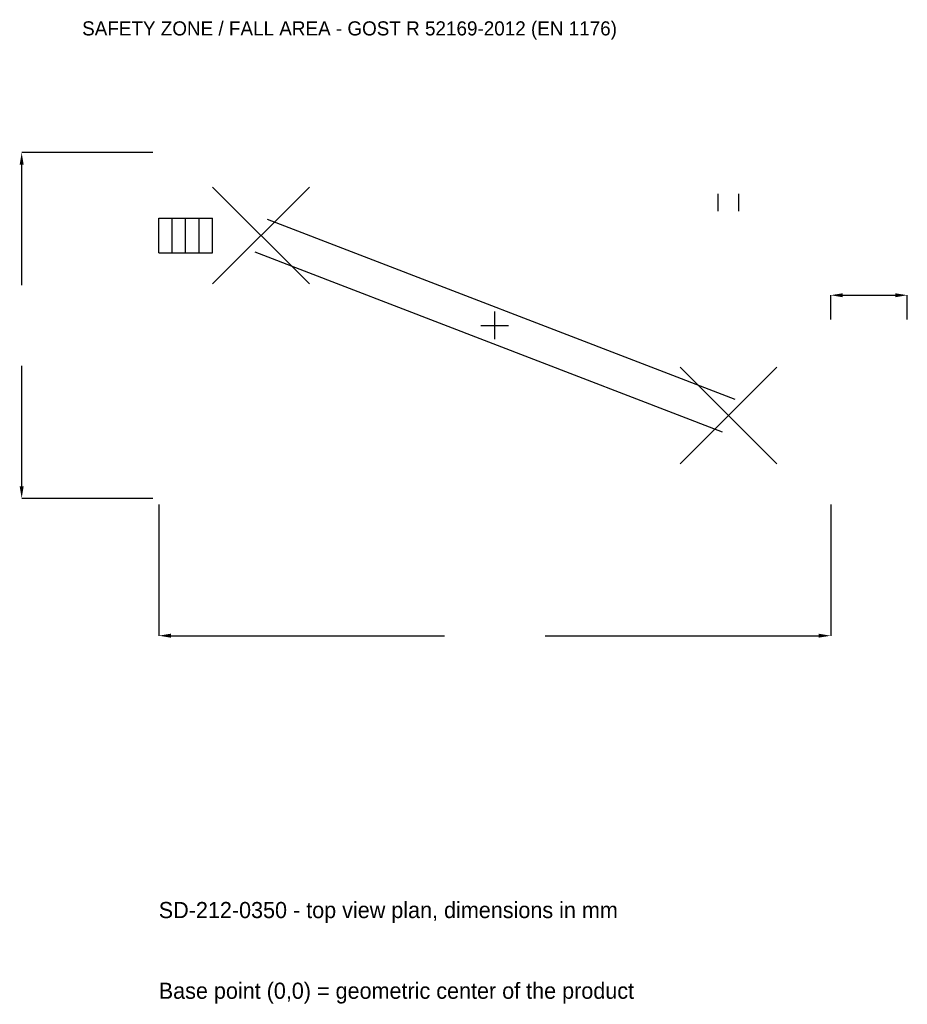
# Model space of a CAD drawing. Extents: x -12090 to 10500, y -17263 to 7777.
import ezdxf

# ---------------------------------------------------------------- set-up
doc = ezdxf.new("R2010")
doc.units = 0
for name, color, linetype in [('GP_MAF_zona_bezopasnosti', 1, 'Continuous'), ('ZSK_DANNYE', 3, 'Continuous'), ('ZSK_KONTUR', 7, 'Continuous'), ('ZSK_RAZMERY', 8, 'Continuous')]:
    doc.layers.add(name, color=color, linetype=linetype)
doc.dimstyles.new('ORION', dxfattribs={"dimtxt": 513, "dimasz": 307.8, "dimexe": 1.25, "dimexo": 153.9, "dimtad": 1, "dimcen": 2.5, "dimazin": 3, "dimtfac": 1, "dimtmove": 0, "dimatfit": 3})

# ---------------------------------------------------------------- blocks, each defined once
blk = doc.blocks.new('_CLOSEDFILLED')
at = {"color": 0, "linetype": 'BYBLOCK'}
blk.add_solid([(-1, 0.164), (0, 0), (-1, -0.164)], dxfattribs=at)
blk = doc.blocks.new('*D1')
for p, q in [((-8550, -4553.9), (-8550, -7889)), ((8550, -4553.9), (8550, -7889)), ((-8242.2, -7889), (-1282.5, -7889)), ((1282.5, -7889), (8242.2, -7889))]:
    blk.add_line(p, q)
at = {"layer": 'Defpoints'}
for p in [(-8550, -4400), (8550, -4400), (-8550, -7889)]:
    blk.add_point(p, dxfattribs=at)
at = {"layer": 'ZSK_RAZMERY', "xscale": 307.8, "yscale": 307.8, "rotation": 180}
blk.add_blockref('_CLOSEDFILLED', (-8550, -7889), dxfattribs=at)
at = {"layer": 'ZSK_RAZMERY', "xscale": 307.8, "yscale": 307.8}
blk.add_blockref('_CLOSEDFILLED', (8550, -7889), dxfattribs=at)
blk = doc.blocks.new('*D2')
for p, q in [((-8703.9, 4400), (-12039, 4400)), ((-12039, 1026), (-12039, 4092.2)), ((-12039, -4092.2), (-12039, -1026)), ((-8703.9, -4400), (-12039, -4400))]:
    blk.add_line(p, q)
at = {"layer": 'Defpoints'}
for p in [(-8550, 4400), (-12039, -4400), (-8550, -4400)]:
    blk.add_point(p, dxfattribs=at)
at = {"layer": 'ZSK_RAZMERY', "xscale": 307.8, "yscale": 307.8}
for p, rotation in [((-12039, 4400), 90), ((-12039, -4400), 270)]:
    blk.add_blockref('_CLOSEDFILLED', p, dxfattribs=dict(at, rotation=rotation))
blk = doc.blocks.new('*D3')
for p, q in [((8550, 153.9), (8550, 769.5)), ((8857.8, 769.5), (10192.2, 769.5)), ((10500, 153.9), (10500, 769.5))]:
    blk.add_line(p, q)
at = {"layer": 'Defpoints'}
for p in [(8550, 769.5), (8550, 0), (10500, 0)]:
    blk.add_point(p, dxfattribs=at)
at = {"layer": 'ZSK_RAZMERY', "xscale": 307.8, "yscale": 307.8, "rotation": 180}
blk.add_blockref('_CLOSEDFILLED', (8550, 769.5), dxfattribs=at)
at = {"layer": 'ZSK_RAZMERY', "xscale": 307.8, "yscale": 307.8}
blk.add_blockref('_CLOSEDFILLED', (10500, 769.5), dxfattribs=at)
blk = doc.blocks.new('B1')
at = {"layer": 'ZSK_KONTUR'}
for p, q in [((-7182, 1056), (-4718, 3520)), ((-7182, 3520), (-4718, 1056)), ((5683.888, 2904), (5683.888, 3347.52)), ((6216.112, 2904), (6216.112, 3347.52)), ((-8550, 2731.52), (-7182, 2731.52)), ((-8550, 1844.48), (-8550, 2731.52)), ((-8208, 1844.48), (-8208, 2731.52)), ((-7866, 1844.48), (-7866, 2731.52)), ((-7524, 1844.48), (-7524, 2731.52)), ((-7182, 1844.48), (-7182, 2731.52)), ((-5790.814, 2701.968), (6109.186, -1874.032)), ((-8550, 1844.48), (-7182, 1844.48)), ((-6109.186, 1874.032), (5790.814, -2701.968)), ((4718, -3520), (7182, -1056)), ((4718, -1056), (7182, -3520))]:
    blk.add_line(p, q, dxfattribs=at)
at = {"layer": 'ZSK_RAZMERY'}
for p, q in [((0, -352), (0, 352)), ((-352, 0), (352, 0))]:
    blk.add_line(p, q, dxfattribs=at)
at = {"layer": 'GP_MAF_zona_bezopasnosti', "color": 1}
blk.add_text('SAFETY ZONE / FALL AREA - GOST R 52169-2012 (EN 1176)', height=359.1, dxfattribs=at).set_placement((-10500, 7376))
at = {"layer": 'ZSK_RAZMERY'}
dim = blk.add_linear_dim(base=(-12039, -4400), p1=(-8550, -4400), p2=(-8550, 4400), angle=90, dimstyle='ORION', dxfattribs=at)
dim.commit()
dim.dimension.update_dxf_attribs({"geometry": '*D2', "text_midpoint": (-12039, 0)})
for base, p1, p2, picture, middle in [((8550, 769.5), (8550, 0), (10500, 0), '*D3', (9525, 1026.625)), ((-8550, -7889), (-8550, -4400), (8550, -4400), '*D1', (0, -7889))]:
    dim = blk.add_linear_dim(base=base, p1=p1, p2=p2, dimstyle='ORION', dxfattribs=at)
    dim.commit()
    dim.dimension.update_dxf_attribs({"geometry": picture, "text_midpoint": middle})

msp = doc.modelspace()

# ---------------------------------------------------------------- block references
msp.add_blockref('B1', (0, 0))

# ---------------------------------------------------------------- texts
at = {"layer": 'ZSK_DANNYE', "color": 3}
msp.add_text('SD-212-0350 - top view plan, dimensions in mm', height=410.4, dxfattribs=at).set_placement((-8550, -15071))
at = {"layer": 'ZSK_DANNYE', "color": 7}
msp.add_text('Base point (0,0) = geometric center of the product', height=410.4, dxfattribs=at).set_placement((-8550, -17123))

doc.saveas('drawing.dxf')
